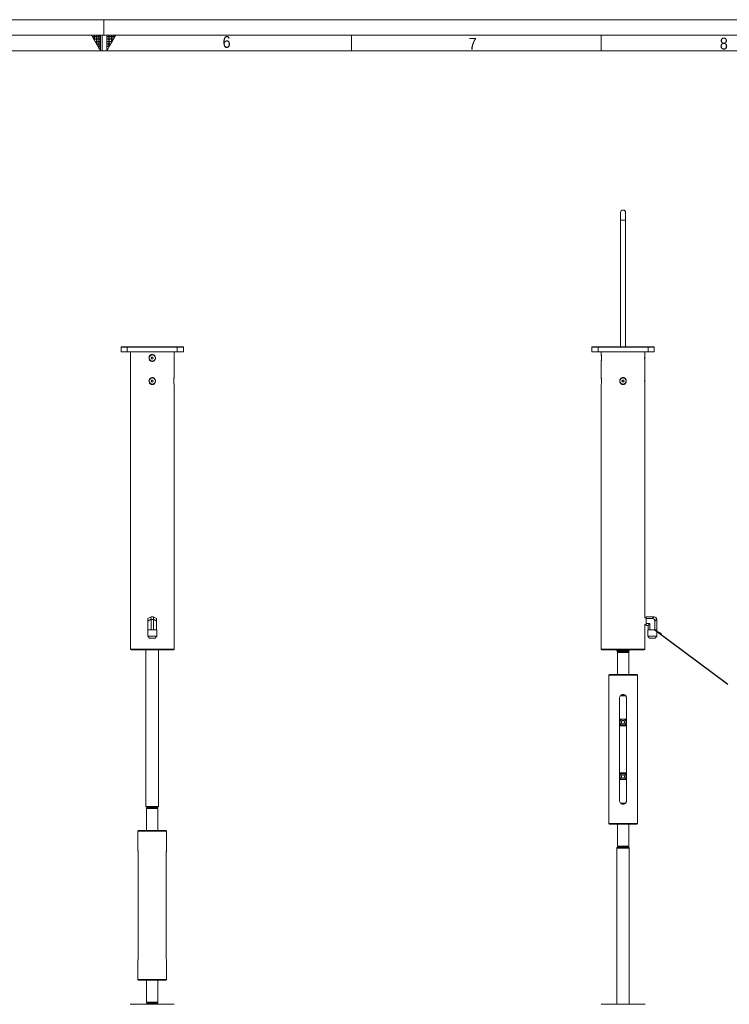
# Model space of a CAD drawing. Header units: millimetres. Extents: x 50 to 4179, y 50 to 2920.
# Tile 8 of 9: x 1968 to 3106, y 1342 to 2920. Entities that reach past the tile are written whole.
import ezdxf

# ---------------------------------------------------------------- set-up
doc = ezdxf.new("R2010")
doc.units = ezdxf.units.MM
doc.header["$LTSCALE"] = 5
doc.linetypes.add('SLD-Centro', pattern=[19.05, 15.24, -1.27, 1.27, -1.27])
doc.linetypes.add('SLD-Solido', pattern=[0])
doc.styles.add('SLDTEXTSTYLE0', font='GOTHIC.TTF', dxfattribs={"width": 0.913})
doc.styles.get("Standard").update_dxf_attribs({"font": 'CALIBRIB.TTF'})
doc.dimstyles.new('SLDDIMSTYLE1', dxfattribs={"dimtxt": 0.18, "dimasz": 12.5, "dimexe": 0, "dimexo": 0.0625, "dimgap": 0, "dimtad": 0, "dimtih": 1, "dimtoh": 1, "dimdec": 0, "dimrnd": 1e-09, "dimzin": 0, "dimdsep": 46, "dimtxsty": 'Standard', "dimsah": 1, "dimcen": 0.09, "dimadec": 0, "dimazin": 0, "dimtfac": 12.5, "dimtdec": 0, "dimtofl": 0, "dimtmove": 0, "dimatfit": 3, "dimfxl": 0, "dimfrac": 2, "dimtolj": 1, "dimtzin": 0, "dimarcsym": 0})

msp = doc.modelspace()

# ---------------------------------------------------------------- hatches: boundary and pattern name
at = {"linetype": 'Continuous'}
h = msp.add_hatch(dxfattribs=at)
h.set_pattern_fill('NET', color=8, scale=1.25, style=0)
h.paths.add_polyline_path([(2097.5, 2895), (2097.5, 2870), (2083.066, 2895)], flags=0)
h = msp.add_hatch(dxfattribs=at)
h.set_pattern_fill('NET', color=8, scale=1.25, style=0)
h.paths.add_polyline_path([(2107.5, 2895), (2107.5, 2870), (2121.934, 2895)], flags=0)

# ---------------------------------------------------------------- linework, layer by layer
at = {"color": 7, "linetype": 'SLD-Solido', "lineweight": 0}
for p, q in [((4155, 2920), (50, 2920)), ((4130, 2895), (75, 2895)), ((2083.066, 2895), (2097.5, 2895)), ((2097.5, 2870), (2083.066, 2895)), ((2097.5, 2895), (2097.5, 2870)), ((2100, 2870), (2100, 2895)), ((2107.5, 2895), (2121.934, 2895)), ((2107.5, 2870), (2121.934, 2895)), ((2107.5, 2895), (2107.5, 2870)), ((2500, 2870), (2500, 2895)), ((2900, 2895), (2900, 2870))]:
    msp.add_line(p, q, dxfattribs=at)
at = {"color": 7, "linetype": 'SLD-Centro', "lineweight": 0}
msp.add_line((2102.5, 2920), (2102.5, 2895), dxfattribs=at)
at = {"color": 7, "linetype": 'SLD-Solido', "lineweight": 15}
for p, q in [((4105, 2870), (100, 2870)), ((2931.303, 2611.023), (2931.303, 2599.023)), ((2939.303, 2599.023), (2939.303, 2611.023)), ((2931.303, 2599.023), (2931.303, 2396.023)), ((2939.303, 2396.023), (2939.303, 2599.023)), ((2140.359, 2395.523), (2130.359, 2395.523)), ((2130.359, 2388.023), (2130.359, 2395.523)), ((2130.359, 2388.023), (2140.359, 2388.023)), ((2130.859, 2396.023), (2140.359, 2396.023)), ((2140.359, 2395.523), (2140.359, 2396.023)), ((2140.359, 2396.023), (2220.359, 2396.023)), ((2140.359, 2388.023), (2140.359, 2395.523)), ((2220.359, 2395.523), (2140.359, 2395.523)), ((2140.359, 2388.023), (2220.359, 2388.023)), ((2145.359, 2388.023), (2145.359, 2346.604)), ((2215.359, 2346.609), (2215.359, 2388.023)), ((2220.359, 2395.523), (2220.359, 2396.023)), ((2220.359, 2396.023), (2229.859, 2396.023)), ((2220.359, 2388.023), (2220.359, 2395.523)), ((2230.359, 2395.523), (2220.359, 2395.523)), ((2220.359, 2388.023), (2230.359, 2388.023)), ((2230.359, 2388.023), (2230.359, 2395.523)), ((2885.303, 2388.023), (2885.303, 2395.523)), ((2895.303, 2395.523), (2885.303, 2395.523)), ((2885.303, 2388.023), (2895.303, 2388.023)), ((2885.803, 2396.023), (2895.303, 2396.023)), ((2895.303, 2395.523), (2895.303, 2396.023)), ((2895.303, 2396.023), (2975.303, 2396.023)), ((2895.303, 2388.023), (2895.303, 2395.523)), ((2975.303, 2395.523), (2895.303, 2395.523)), ((2895.303, 2388.023), (2975.303, 2388.023)), ((2900.303, 2388.023), (2900.303, 2383.575)), ((2970.303, 2383.591), (2970.303, 2388.023)), ((2975.303, 2395.523), (2975.303, 2396.023)), ((2975.303, 2396.023), (2984.803, 2396.023)), ((2975.303, 2388.023), (2975.303, 2395.523)), ((2985.303, 2395.523), (2975.303, 2395.523)), ((2975.303, 2388.023), (2985.303, 2388.023)), ((2985.303, 2388.023), (2985.303, 2395.523)), ((2179.493, 2379.523), (2178.627, 2378.023)), ((2178.627, 2378.023), (2179.493, 2376.523)), ((2181.225, 2379.523), (2179.493, 2379.523)), ((2179.493, 2376.523), (2181.225, 2376.523)), ((2182.091, 2378.023), (2181.225, 2379.523)), ((2181.225, 2376.523), (2182.091, 2378.023)), ((2900.303, 2372.455), (2900.303, 2346.575)), ((2900.603, 2380.646), (2900.603, 2375.323)), ((2970.003, 2378.023), (2970.003, 2380.631)), ((2970.003, 2375.353), (2970.003, 2378.023)), ((2970.303, 2346.591), (2970.303, 2372.495)), ((2145.359, 2335.436), (2145.359, 1911.423)), ((2145.659, 2343.722), (2145.659, 2338.31)), ((2179.493, 2342.523), (2178.627, 2341.023)), ((2178.627, 2341.023), (2179.493, 2339.523)), ((2181.225, 2342.523), (2179.493, 2342.523)), ((2179.493, 2339.523), (2181.225, 2339.523)), ((2182.091, 2341.023), (2181.225, 2342.523)), ((2181.225, 2339.523), (2182.091, 2341.023)), ((2215.059, 2338.3), (2215.059, 2343.711)), ((2215.359, 1911.423), (2215.359, 2335.431)), ((2900.303, 2335.455), (2900.303, 1911.423)), ((2900.603, 2343.646), (2900.603, 2338.323)), ((2934.437, 2342.523), (2933.571, 2341.023)), ((2933.571, 2341.023), (2934.437, 2339.523)), ((2936.169, 2342.523), (2934.437, 2342.523)), ((2934.437, 2339.523), (2936.169, 2339.523)), ((2937.035, 2341.023), (2936.169, 2342.523)), ((2936.169, 2339.523), (2937.035, 2341.023)), ((2970.003, 2341.023), (2970.003, 2343.631)), ((2970.003, 2338.353), (2970.003, 2341.023)), ((2970.303, 1961.567), (2970.303, 2335.495)), ((2173.359, 1960.464), (2178.419, 1963.386)), ((2173.359, 1956.423), (2173.359, 1960.464)), ((2178.419, 1959.344), (2173.359, 1956.423)), ((2173.359, 1956.423), (2173.359, 1942.673)), ((2178.484, 1963.423), (2182.235, 1963.423)), ((2178.484, 1958.756), (2178.484, 1942.673)), ((2182.235, 1958.756), (2178.484, 1958.756)), ((2182.235, 1958.756), (2182.235, 1942.673)), ((2182.299, 1963.386), (2187.359, 1960.464)), ((2187.359, 1956.423), (2182.299, 1959.344)), ((2187.359, 1960.464), (2187.359, 1956.423)), ((2187.359, 1956.423), (2187.359, 1942.673)), ((2972.303, 1961.637), (2970.303, 1961.567)), ((2984.637, 1963.423), (2972.303, 1963.423)), ((2972.303, 1963.423), (2972.303, 1960.464)), ((2972.303, 1952.381), (2972.303, 1960.464)), ((2982.303, 1960.464), (2972.303, 1960.464)), ((2982.303, 1960.464), (2985.225, 1963.386)), ((2989.266, 1959.344), (2986.345, 1956.423)), ((2986.345, 1956.423), (2986.345, 1942.673)), ((2989.303, 1958.756), (2989.303, 1942.673)), ((2173.216, 1942.673), (2173.216, 1932.241)), ((2173.216, 1942.673), (2173.359, 1942.673)), ((2173.359, 1942.673), (2175.624, 1942.673)), ((2175.624, 1942.673), (2178.094, 1942.673)), ((2178.094, 1942.673), (2178.484, 1942.673)), ((2178.484, 1942.673), (2178.933, 1942.673)), ((2178.933, 1942.673), (2181.785, 1942.673)), ((2181.785, 1942.673), (2182.235, 1942.673)), ((2182.624, 1942.673), (2182.235, 1942.673)), ((2182.624, 1942.673), (2185.094, 1942.673)), ((2187.359, 1942.673), (2185.094, 1942.673)), ((2187.359, 1942.673), (2187.503, 1942.673)), ((2187.503, 1932.241), (2187.503, 1942.673)), ((2970.303, 1911.423), (2970.303, 1951.278)), ((2970.303, 1951.278), (2972.303, 1951.209)), ((2978.262, 1952.381), (2972.303, 1952.381)), ((2972.303, 1949.423), (2972.303, 1952.381)), ((2975.303, 1949.423), (2972.303, 1949.423)), ((2975.159, 1942.673), (2975.159, 1932.241)), ((2975.159, 1942.673), (2975.303, 1942.673)), ((2978.262, 1952.381), (2975.303, 1949.423)), ((2975.303, 1949.423), (2975.303, 1942.673)), ((2975.528, 1942.673), (2975.303, 1942.673)), ((2975.528, 1942.673), (2976.954, 1942.673)), ((2978.262, 1942.673), (2976.954, 1942.673)), ((2978.262, 1952.381), (2978.262, 1942.673)), ((2980.877, 1942.673), (2978.262, 1942.673)), ((2980.877, 1942.673), (2983.729, 1942.673)), ((2986.345, 1942.673), (2983.729, 1942.673)), ((2986.345, 1942.673), (2987.652, 1942.673)), ((2987.652, 1942.673), (2989.078, 1942.673)), ((2989.078, 1942.673), (2989.303, 1942.673)), ((2989.303, 1942.673), (2989.447, 1942.673)), ((2989.447, 1932.241), (2989.447, 1942.673)), ((2173.216, 1932.241), (2175.716, 1928.923)), ((2173.216, 1932.241), (2187.503, 1932.241)), ((2185.003, 1928.923), (2175.716, 1928.923)), ((2185.003, 1928.923), (2187.503, 1932.241)), ((2975.159, 1932.241), (2977.66, 1928.923)), ((2975.159, 1932.241), (2989.447, 1932.241)), ((2986.947, 1928.923), (2977.66, 1928.923)), ((2986.947, 1928.923), (2989.447, 1932.241)), ((2214.359, 1910.423), (2146.359, 1910.423)), ((2170.359, 1910.423), (2170.359, 1659.423)), ((2190.359, 1659.423), (2190.359, 1910.423)), ((2935.303, 1910.423), (2901.303, 1910.423)), ((2925.303, 1910.423), (2925.303, 1909.423)), ((2925.303, 1909.423), (2925.571, 1908.423)), ((2925.303, 1909.423), (2945.303, 1909.423)), ((2969.303, 1910.423), (2935.303, 1910.423)), ((2945.035, 1908.423), (2945.303, 1909.423)), ((2945.303, 1909.423), (2945.303, 1910.423)), ((2945.035, 1908.423), (2925.571, 1908.423)), ((2927.303, 1906.923), (2926.303, 1905.923)), ((2926.303, 1905.923), (2926.303, 1870.923)), ((2926.303, 1905.923), (2944.303, 1905.923)), ((2927.303, 1908.423), (2927.303, 1906.923)), ((2927.303, 1906.923), (2943.303, 1906.923)), ((2943.303, 1906.923), (2943.303, 1908.423)), ((2944.303, 1905.923), (2943.303, 1906.923)), ((2944.303, 1870.923), (2944.303, 1905.923)), ((2913.303, 1870.923), (2912.303, 1869.923)), ((2912.303, 1869.923), (2912.303, 1863.016)), ((2935.303, 1869.923), (2912.303, 1869.923)), ((2913.303, 1870.923), (2935.303, 1870.923)), ((2935.303, 1870.923), (2957.303, 1870.923)), ((2958.303, 1869.923), (2935.303, 1869.923)), ((2958.303, 1869.923), (2957.303, 1870.923)), ((2958.303, 1631.923), (2958.303, 1869.923)), ((2912.303, 1858.823), (2912.303, 1643.016)), ((2929.803, 1668.423), (2929.803, 1833.423)), ((2939.546, 1836.923), (2931.061, 1836.923)), ((2938.455, 1837.923), (2932.269, 1837.923)), ((2940.803, 1668.423), (2940.803, 1833.423)), ((2929.803, 1799.423), (2940.803, 1799.423)), ((2932.303, 1798.423), (2929.803, 1798.423)), ((2929.803, 1789.423), (2940.803, 1789.423)), ((2940.803, 1788.423), (2929.803, 1788.423)), ((2933.86, 1796.923), (2932.416, 1794.423)), ((2932.416, 1794.423), (2933.86, 1791.923)), ((2936.747, 1796.923), (2933.86, 1796.923)), ((2933.86, 1791.923), (2936.747, 1791.923)), ((2938.19, 1794.423), (2936.747, 1796.923)), ((2936.747, 1791.923), (2938.19, 1794.423)), ((2940.803, 1798.423), (2938.303, 1798.423)), ((2929.803, 1713.423), (2940.803, 1713.423)), ((2940.803, 1712.423), (2929.803, 1712.423)), ((2933.86, 1709.923), (2932.416, 1707.423)), ((2932.416, 1707.423), (2933.86, 1704.923)), ((2936.747, 1709.923), (2933.86, 1709.923)), ((2933.86, 1704.923), (2936.747, 1704.923)), ((2938.19, 1707.423), (2936.747, 1709.923)), ((2936.747, 1704.923), (2938.19, 1707.423)), ((2929.803, 1703.423), (2932.303, 1703.423)), ((2940.803, 1702.423), (2929.803, 1702.423)), ((2938.303, 1703.423), (2940.803, 1703.423)), ((2170.359, 1659.423), (2170.627, 1658.423)), ((2170.359, 1659.423), (2180.359, 1659.423)), ((2180.359, 1658.423), (2170.627, 1658.423)), ((2172.359, 1656.923), (2171.359, 1655.923)), ((2172.359, 1658.423), (2172.359, 1656.923)), ((2172.359, 1656.923), (2180.359, 1656.923)), ((2180.359, 1659.423), (2190.359, 1659.423)), ((2190.091, 1658.423), (2180.359, 1658.423)), ((2180.359, 1656.923), (2188.359, 1656.923)), ((2188.359, 1656.923), (2188.359, 1658.423)), ((2189.359, 1655.923), (2188.359, 1656.923)), ((2190.091, 1658.423), (2190.359, 1659.423)), ((2939.546, 1664.923), (2931.061, 1664.923)), ((2938.429, 1663.923), (2932.24, 1663.923)), ((2171.359, 1655.923), (2171.359, 1620.923)), ((2171.359, 1655.923), (2180.359, 1655.923)), ((2180.359, 1655.923), (2189.359, 1655.923)), ((2189.359, 1620.923), (2189.359, 1655.923)), ((2912.303, 1638.823), (2912.303, 1631.923)), ((2912.303, 1631.923), (2913.303, 1630.923)), ((2912.303, 1631.923), (2935.303, 1631.923)), ((2935.303, 1630.923), (2913.303, 1630.923)), ((2926.303, 1630.923), (2926.303, 1595.923)), ((2935.303, 1631.923), (2958.303, 1631.923)), ((2957.303, 1630.923), (2935.303, 1630.923)), ((2944.303, 1595.923), (2944.303, 1630.923)), ((2957.303, 1630.923), (2958.303, 1631.923)), ((2158.359, 1620.923), (2157.359, 1619.923)), ((2157.359, 1619.923), (2157.359, 1588.857)), ((2203.359, 1619.923), (2157.359, 1619.923)), ((2158.359, 1620.923), (2202.359, 1620.923)), ((2203.359, 1619.923), (2202.359, 1620.923)), ((2203.359, 1588.857), (2203.359, 1619.923)), ((2925.571, 1593.423), (2925.303, 1592.423)), ((2925.571, 1593.423), (2945.035, 1593.423)), ((2926.303, 1595.923), (2927.303, 1594.923)), ((2944.303, 1595.923), (2926.303, 1595.923)), ((2927.303, 1594.923), (2927.303, 1593.423)), ((2943.303, 1594.923), (2927.303, 1594.923)), ((2943.303, 1594.923), (2944.303, 1595.923)), ((2943.303, 1593.423), (2943.303, 1594.923)), ((2945.303, 1592.423), (2945.035, 1593.423)), ((2158.027, 1418.423), (2158.027, 1583.423)), ((2202.692, 1583.423), (2202.692, 1418.423)), ((2925.303, 1592.423), (2925.303, 1342.423)), ((2945.303, 1592.423), (2925.303, 1592.423)), ((2945.303, 1342.423), (2945.303, 1592.423)), ((2157.359, 1412.988), (2157.359, 1381.923)), ((2203.359, 1381.923), (2203.359, 1412.988)), ((2157.359, 1381.923), (2158.359, 1380.923)), ((2157.359, 1381.923), (2203.359, 1381.923)), ((2202.359, 1380.923), (2158.359, 1380.923)), ((2171.359, 1380.923), (2171.359, 1345.923)), ((2189.359, 1345.923), (2189.359, 1380.923)), ((2202.359, 1380.923), (2203.359, 1381.923)), ((2145.095, 1342.423), (2215.623, 1342.423)), ((2170.627, 1343.423), (2170.359, 1342.423)), ((2170.627, 1343.423), (2180.359, 1343.423)), ((2171.359, 1345.923), (2172.359, 1344.923)), ((2180.359, 1345.923), (2171.359, 1345.923)), ((2172.359, 1344.923), (2172.359, 1343.423)), ((2180.359, 1344.923), (2172.359, 1344.923)), ((2189.359, 1345.923), (2180.359, 1345.923)), ((2188.359, 1344.923), (2180.359, 1344.923)), ((2180.359, 1343.423), (2190.091, 1343.423)), ((2188.359, 1344.923), (2189.359, 1345.923)), ((2188.359, 1343.423), (2188.359, 1344.923)), ((2190.359, 1342.423), (2190.091, 1343.423)), ((2900.039, 1342.423), (2970.567, 1342.423))]:
    msp.add_line(p, q, dxfattribs=at)
at = {"color": 8, "linetype": 'SLD-Solido', "lineweight": 15}
for p, q in [((2939.303, 2599.023), (2931.303, 2599.023)), ((2145.359, 1911.423), (2215.359, 1911.423)), ((2900.303, 1911.423), (2935.303, 1911.423)), ((2935.303, 1911.423), (2970.303, 1911.423))]:
    msp.add_line(p, q, dxfattribs=at)
at = {"color": 7, "linetype": 'SLD-Solido', "lineweight": 15, "flags": 128}
msp.add_lwpolyline([(2178.419, 1963.386), (2178.455, 1963.406), (2178.476, 1963.419), (2178.484, 1963.423)], dxfattribs=at)
at = {"color": 7, "linetype": 'SLD-Solido', "lineweight": 15}
for centre in [(2180.359, 2378.023), (2180.359, 2341.023), (2935.303, 2341.023), (2935.303, 1794.423), (2935.303, 1707.423)]:
    msp.add_circle(centre, 5, dxfattribs=at)
for centre, radius, start, end in [((2935.303, 2611.023), 4, 0, 180), ((2130.859, 2395.523), 0.5, 90, 180), ((2229.859, 2395.523), 0.5, 0, 90), ((2885.803, 2395.523), 0.5, 90, 180), ((2984.803, 2395.523), 0.5, 0, 90), ((2205.18, 2003.092), 45.827, 239.954463, 240.047469), ((2984.637, 1958.756), 4.667, 82.761244, 90), ((2984.637, 1958.756), 4.667, 7.238756, 82.761244), ((2984.637, 1958.756), 4.667, 360, 7.238756), ((2146.359, 1911.423), 1, 180, 270), ((2214.359, 1911.423), 1, 270, 0), ((2901.303, 1911.423), 1, 180, 270), ((2969.303, 1911.423), 1, 270, 0)]:
    msp.add_arc(centre, radius, start, end, dxfattribs=at)
for centre, major_axis, ratio, start_param, end_param in [((2179.734, 1958.756), (-1.248, 4.657), 0.23606798, 0.06317006, 1.38128614), ((2170.401, 1958.756), (8.083, 0), 0.57735027, 0, 0.12634013), ((2190.318, 1958.756), (8.083, 0), 0.57735027, 3.01525253, 3.14159265), ((2180.984, 1958.756), (1.248, 4.657), 0.23606798, 4.90189917, 6.22001524), ((2980.956, 1955.076), (-4.26, -4.26), 0.77459667, 2.48253462, 3.80065069)]:
    msp.add_ellipse(centre, major_axis=major_axis, ratio=ratio, start_param=start_param, end_param=end_param, dxfattribs=at)
for points, knots in [([(2184.163, 2374.2), (2183.779, 2373.828), (2182.964, 2373.038), (2181.34, 2372.42), (2179.619, 2372.383), (2178.032, 2372.914), (2176.677, 2373.934), (2175.65, 2375.399), (2175.098, 2377.217), (2175.152, 2379.197), (2175.859, 2381.074), (2177.137, 2382.572), (2178.784, 2383.476), (2180.533, 2383.718), (2182.179, 2383.365), (2183.621, 2382.503), (2184.77, 2381.181), (2185.5, 2379.463), (2185.651, 2377.517), (2185.211, 2375.648), (2184.492, 2374.655), (2184.163, 2374.2)], [0, 0, 0, 0, 0.04718135, 0.10015423, 0.14951522, 0.19706521, 0.24580465, 0.29779713, 0.35340602, 0.41143238, 0.4701798, 0.52796171, 0.58273401, 0.63331622, 0.68113331, 0.72917621, 0.77995179, 0.83442617, 0.89183523, 0.95052217, 1, 1, 1, 1]), ([(2900.31, 2383.575), (2900.308, 2383.59), (2900.296, 2383.677), (2900.351, 2383.281), (2900.457, 2382.42), (2900.589, 2381.049), (2900.687, 2379.309), (2900.704, 2377.345), (2900.622, 2375.419), (2900.476, 2373.789), (2900.352, 2372.773), (2900.294, 2372.352), (2900.306, 2372.445), (2900.308, 2372.455)], [0, 0, 0, 0, 0.02008797, 0.11550371, 0.21186744, 0.31398974, 0.42350383, 0.53864325, 0.65605799, 0.77243989, 0.88384495, 0.98703716, 1, 1, 1, 1]), ([(2970.293, 2372.495), (2970.296, 2372.478), (2970.303, 2372.427), (2970.233, 2372.934), (2970.117, 2373.928), (2969.988, 2375.401), (2969.906, 2377.217), (2969.914, 2379.197), (2970.018, 2381.078), (2970.164, 2382.56), (2970.283, 2383.48), (2970.294, 2383.557), (2970.299, 2383.591)], [0, 0, 0, 0, 0.04411543, 0.13924182, 0.23674778, 0.34076164, 0.45201032, 0.56809528, 0.68562276, 0.80121869, 0.91079371, 1, 1, 1, 1]), ([(2145.362, 2346.604), (2145.361, 2346.609), (2145.359, 2346.625), (2145.376, 2346.504), (2145.409, 2346.256), (2145.457, 2345.873), (2145.514, 2345.376), (2145.576, 2344.763), (2145.638, 2344.039), (2145.692, 2343.218), (2145.732, 2342.315), (2145.752, 2341.354), (2145.748, 2340.371), (2145.72, 2339.389), (2145.67, 2338.46), (2145.605, 2337.598), (2145.535, 2336.86), (2145.466, 2336.249), (2145.411, 2335.804), (2145.374, 2335.529), (2145.358, 2335.412), (2145.361, 2335.432), (2145.361, 2335.436)], [0, 0, 0, 0, 0.01991575, 0.06696229, 0.1153524, 0.16291157, 0.21170521, 0.26211858, 0.31380784, 0.36785228, 0.42331578, 0.48010285, 0.53847255, 0.59634855, 0.65592897, 0.71325414, 0.77238468, 0.8272155, 0.88389043, 0.93468706, 0.98716762, 1, 1, 1, 1]), ([(2184.163, 2337.2), (2183.779, 2336.828), (2182.964, 2336.038), (2181.34, 2335.42), (2179.619, 2335.383), (2178.032, 2335.914), (2176.677, 2336.934), (2175.65, 2338.399), (2175.098, 2340.217), (2175.152, 2342.197), (2175.859, 2344.074), (2177.137, 2345.572), (2178.784, 2346.476), (2180.533, 2346.718), (2182.179, 2346.365), (2183.621, 2345.503), (2184.77, 2344.181), (2185.5, 2342.463), (2185.651, 2340.517), (2185.211, 2338.648), (2184.492, 2337.655), (2184.163, 2337.2)], [0, 0, 0, 0, 0.04718135, 0.10015432, 0.14951531, 0.19706536, 0.24580454, 0.29779721, 0.35340631, 0.41143267, 0.47017989, 0.52796164, 0.58273404, 0.63331625, 0.6811333, 0.7291762, 0.77995195, 0.83442633, 0.89183517, 0.95052254, 1, 1, 1, 1]), ([(2215.358, 2335.431), (2215.357, 2335.439), (2215.355, 2335.455), (2215.328, 2335.651), (2215.287, 2335.966), (2215.234, 2336.407), (2215.174, 2336.963), (2215.111, 2337.632), (2215.052, 2338.406), (2215.004, 2339.271), (2214.974, 2340.206), (2214.966, 2341.184), (2214.982, 2342.168), (2215.021, 2343.133), (2215.079, 2344.027), (2215.149, 2344.836), (2215.219, 2345.508), (2215.282, 2346.042), (2215.329, 2346.399), (2215.356, 2346.598), (2215.357, 2346.605), (2215.357, 2346.609)], [0, 0, 0, 0, 0.04404876, 0.09094832, 0.13914882, 0.18725881, 0.23660093, 0.28792619, 0.34055658, 0.39542785, 0.45176119, 0.50898373, 0.56782425, 0.62572401, 0.68535441, 0.7422573, 0.80098699, 0.85489153, 0.91062143, 0.96042642, 1, 1, 1, 1]), ([(2900.31, 2346.575), (2900.308, 2346.59), (2900.296, 2346.677), (2900.351, 2346.281), (2900.457, 2345.42), (2900.589, 2344.049), (2900.687, 2342.309), (2900.704, 2340.345), (2900.622, 2338.419), (2900.476, 2336.789), (2900.352, 2335.773), (2900.294, 2335.352), (2900.306, 2335.445), (2900.308, 2335.455)], [0, 0, 0, 0, 0.020087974, 0.115503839, 0.211867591, 0.313989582, 0.423504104, 0.538643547, 0.656057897, 0.77244018, 0.883845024, 0.987037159, 1, 1, 1, 1]), ([(2931.499, 2337.2), (2931.335, 2337.406), (2931.002, 2337.823), (2930.599, 2338.57), (2930.285, 2339.419), (2930.103, 2340.365), (2930.075, 2341.349), (2930.209, 2342.33), (2930.509, 2343.287), (2930.961, 2344.168), (2931.561, 2344.958), (2932.267, 2345.607), (2933.072, 2346.113), (2933.91, 2346.446), (2934.78, 2346.62), (2935.62, 2346.637), (2936.444, 2346.51), (2937.215, 2346.255), (2937.943, 2345.874), (2938.61, 2345.376), (2939.207, 2344.763), (2939.718, 2344.039), (2940.121, 2343.218), (2940.398, 2342.315), (2940.531, 2341.354), (2940.505, 2340.371), (2940.315, 2339.389), (2939.965, 2338.46), (2939.458, 2337.598), (2938.826, 2336.86), (2938.074, 2336.248), (2937.265, 2335.806), (2936.401, 2335.522), (2935.55, 2335.404), (2934.703, 2335.437), (2933.904, 2335.606), (2933.141, 2335.905), (2932.492, 2336.291), (2931.94, 2336.728), (2931.647, 2337.042), (2931.499, 2337.2)], [0, 0, 0, 0, 0.02330904, 0.04709485, 0.07473516, 0.10312013, 0.13178762, 0.161269, 0.19020899, 0.22001843, 0.24838242, 0.27766286, 0.30444906, 0.33214297, 0.35688827, 0.38243048, 0.40595394, 0.43014918, 0.45392896, 0.47832597, 0.50353285, 0.52937769, 0.55640012, 0.58413209, 0.61252585, 0.64171093, 0.67064916, 0.70043961, 0.72910242, 0.75866793, 0.78608355, 0.81442124, 0.83981976, 0.86606025, 0.88983583, 0.91431923, 0.93785386, 0.96201486, 0.98086841, 1, 1, 1, 1]), ([(2970.293, 2335.495), (2970.296, 2335.478), (2970.303, 2335.427), (2970.233, 2335.934), (2970.117, 2336.928), (2969.988, 2338.401), (2969.906, 2340.217), (2969.914, 2342.197), (2970.018, 2344.078), (2970.164, 2345.56), (2970.283, 2346.48), (2970.294, 2346.557), (2970.299, 2346.591)], [0, 0, 0, 0, 0.04411544, 0.13924198, 0.23674743, 0.34076166, 0.45201078, 0.56809575, 0.68562284, 0.80121845, 0.91079369, 1, 1, 1, 1]), ([(2912.303, 1858.823), (2912.303, 1858.824), (2912.304, 1858.827), (2912.306, 1858.849), (2912.309, 1858.886), (2912.315, 1858.953), (2912.323, 1859.05), (2912.333, 1859.171), (2912.343, 1859.31), (2912.354, 1859.472), (2912.364, 1859.654), (2912.372, 1859.801), (2912.379, 1859.956), (2912.385, 1860.114), (2912.391, 1860.281), (2912.396, 1860.509), (2912.399, 1860.744), (2912.399, 1860.98), (2912.398, 1861.215), (2912.394, 1861.447), (2912.387, 1861.67), (2912.379, 1861.887), (2912.37, 1862.09), (2912.359, 1862.277), (2912.349, 1862.451), (2912.338, 1862.604), (2912.328, 1862.733), (2912.319, 1862.844), (2912.312, 1862.929), (2912.307, 1862.985), (2912.304, 1863.017), (2912.304, 1863.017), (2912.304, 1863.016)], [0, 0, 0, 0, 0.02630492, 0.05260923, 0.07891473, 0.10712327, 0.15968701, 0.18599127, 0.21418868, 0.26688703, 0.29326062, 0.32153027, 0.34794668, 0.37436038, 0.40077652, 0.42911158, 0.48174705, 0.50808556, 0.53634204, 0.58882434, 0.6150904, 0.64324708, 0.69581521, 0.72212161, 0.75031399, 0.80306969, 0.82946826, 0.85777402, 0.91052964, 0.93693086, 0.96524974, 1, 1, 1, 1]), ([(2940.803, 1833.423), (2940.744, 1834.031), (2940.626, 1835.248), (2939.708, 1836.874), (2938.343, 1838.134), (2936.61, 1838.874), (2934.742, 1838.997), (2932.96, 1838.509), (2931.431, 1837.473), (2930.317, 1835.978), (2929.848, 1834.532), (2929.813, 1833.666), (2929.803, 1833.423)], [0, 0, 0, 0, 0.10526347, 0.21045104, 0.31754939, 0.42597937, 0.5323763, 0.63662992, 0.74178707, 0.84954636, 0.95771693, 1, 1, 1, 1]), ([(2940.803, 1668.423), (2940.744, 1667.814), (2940.626, 1666.598), (2939.708, 1664.972), (2938.343, 1663.712), (2936.61, 1662.971), (2934.742, 1662.849), (2932.96, 1663.337), (2931.431, 1664.373), (2930.317, 1665.868), (2929.848, 1667.314), (2929.813, 1668.179), (2929.803, 1668.423)], [0, 0, 0, 0, 0.105263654, 0.210449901, 0.317549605, 0.425979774, 0.53237678, 0.636630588, 0.741786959, 0.849547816, 0.957718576, 1, 1, 1, 1]), ([(2912.307, 1638.866), (2912.305, 1638.845), (2912.303, 1638.815), (2912.304, 1638.828), (2912.306, 1638.849), (2912.309, 1638.886), (2912.315, 1638.953), (2912.323, 1639.05), (2912.333, 1639.171), (2912.343, 1639.31), (2912.354, 1639.472), (2912.364, 1639.654), (2912.372, 1639.801), (2912.379, 1639.956), (2912.385, 1640.114), (2912.391, 1640.281), (2912.396, 1640.509), (2912.399, 1640.744), (2912.399, 1640.98), (2912.398, 1641.215), (2912.394, 1641.447), (2912.387, 1641.67), (2912.379, 1641.887), (2912.37, 1642.09), (2912.359, 1642.277), (2912.349, 1642.451), (2912.338, 1642.604), (2912.328, 1642.733), (2912.319, 1642.844), (2912.312, 1642.929), (2912.307, 1642.984), (2912.304, 1643.017), (2912.304, 1643.017), (2912.304, 1643.016)], [0, 0, 0, 0, 0.05652664, 0.08134484, 0.10616281, 0.13098052, 0.15759456, 0.20718711, 0.23200451, 0.25860555, 0.30833094, 0.33321375, 0.35988195, 0.38480516, 0.40972968, 0.43464863, 0.46137793, 0.51104238, 0.53589636, 0.56255138, 0.61207127, 0.63684455, 0.66341358, 0.71301027, 0.73782969, 0.76442535, 0.81419901, 0.83911004, 0.86581379, 0.9155889, 0.94049575, 0.9672139, 1, 1, 1, 1]), ([(2158.027, 1583.423), (2158.012, 1584.031), (2157.982, 1585.247), (2157.774, 1586.878), (2157.546, 1588.119), (2157.378, 1588.846), (2157.376, 1588.854), (2157.375, 1588.857)], [0, 0, 0, 0, 0.21062725, 0.42111247, 0.63542049, 0.85238809, 1, 1, 1, 1]), ([(2203.344, 1588.857), (2203.348, 1588.876), (2203.367, 1588.955), (2203.254, 1588.481), (2203.046, 1587.481), (2202.817, 1585.976), (2202.703, 1584.532), (2202.694, 1583.666), (2202.692, 1583.423)], [0, 0, 0, 0, 0.0652245, 0.27362713, 0.48383397, 0.69924715, 0.91547973, 1, 1, 1, 1]), ([(2158.027, 1418.423), (2158.012, 1417.815), (2157.982, 1416.599), (2157.774, 1414.968), (2157.546, 1413.726), (2157.378, 1412.999), (2157.376, 1412.992), (2157.375, 1412.988)], [0, 0, 0, 0, 0.21063343, 0.42111196, 0.63541934, 0.85238898, 1, 1, 1, 1]), ([(2203.344, 1412.988), (2203.348, 1412.97), (2203.367, 1412.891), (2203.254, 1413.364), (2203.046, 1414.365), (2202.817, 1415.87), (2202.703, 1417.313), (2202.694, 1418.179), (2202.692, 1418.423)], [0, 0, 0, 0, 0.0652245, 0.27362713, 0.48383397, 0.69924715, 0.91547973, 1, 1, 1, 1])]:
    msp.add_open_spline(points, degree=3, knots=knots, dxfattribs=at)

# ---------------------------------------------------------------- texts
at = {"color": 7, "linetype": 'Continuous', "lineweight": 0, "char_height": 18.81, "attachment_point": 1, "style": 'SLDTEXTSTYLE0'}
for s, insert in [('6', (2293.262, 2893.688)), ('7', (2687.757, 2890.913)), ('8', (3090.484, 2891.123))]:
    msp.add_mtext(s, dxfattribs=dict(at, insert=insert))

# ---------------------------------------------------------------- leaders
at = {"color": 7, "linetype": 'Continuous', "lineweight": 0}
msp.add_leader([(2986.345, 1942.673), (3103.49, 1855.208)], dimstyle='SLDDIMSTYLE1', dxfattribs=at)

doc.saveas('drawing.dxf')
